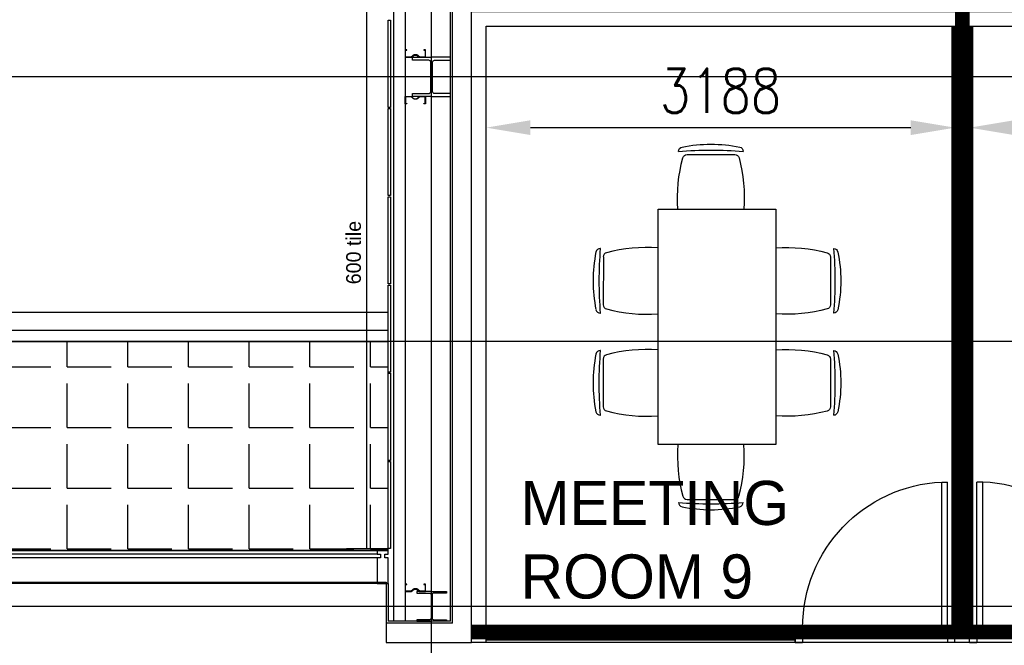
# Model space of a CAD drawing. Header units: millimetres. Extents: x -312551 to 250764, y -35891 to 59426.
# Tile 19 of 256: x -295228 to -288530, y 49620 to 53873. Entities that reach past the tile are written whole.
import ezdxf

# ---------------------------------------------------------------- set-up
doc = ezdxf.new("R2010")
doc.units = ezdxf.units.MM
doc.header["$LTSCALE"] = 2.5
for name, color, linetype in [('FO-00 - FURN$0$FURNITURE', 22, 'Continuous'), ('NF-AS BUILT DIMS', 4, 'Continuous'), ('NF-DIM', 4, 'Continuous'), ('NF-Steel columns', 6, 'Continuous'), ('REGUS-FURNITURE', 40, 'Continuous')]:
    doc.layers.add(name, color=color, linetype=linetype)
doc.styles.add('ROMANS', font='romans.shx', dxfattribs={"width": 0.8})
doc.dimstyles.new('100NFDIM', dxfattribs={"dimscale": 100, "dimtxt": 3, "dimasz": 3, "dimexe": 1, "dimexo": 1, "dimgap": 1, "dimtad": 1, "dimdec": 0, "dimdsep": 46, "dimtxsty": 'ROMANS', "dimcen": 3, "dimclrd": 4, "dimclre": 4, "dimclrt": 1, "dimaunit": 1, "dimadec": 0, "dimazin": 0, "dimtfac": 1, "dimtdec": 0, "dimtmove": 0, "dimatfit": 3, "dimfxl": 0, "dimtolj": 1, "dimarcsym": 0})

# ---------------------------------------------------------------- blocks, each defined once
blk = doc.blocks.new('254')
at = {"layer": 'NF-Steel columns', "color": 2, "linetype": 'Continuous'}
for points in [[(4507.5, -25240.9), (4378.3, -25240.9), (4378.3, -25220.4), (4488.3, -25220.4, 0.414214), (4501, -25207.7), (4501, -25007.4, 0.414214), (4488.3, -24994.7), (4378.3, -24994.7), (4378.3, -24974.2), (4507.5, -24974.2)], [(4507.5, -25240.9), (4636.6, -25240.9), (4636.6, -25220.4), (4526.7, -25220.4, -0.414214), (4514, -25207.7), (4514, -25007.4, -0.414214), (4526.7, -24994.7), (4636.6, -24994.7), (4636.6, -24974.2), (4507.5, -24974.2)]]:
    blk.add_lwpolyline(points, format="xyb", dxfattribs=at)
blk = doc.blocks.new('*D292')
at = {"layer": 'Defpoints', "color": 0}
for p in [(-288865.5, 53139.5), (-292054, 52659), (-288865.5, 52659)]:
    blk.add_point(p, dxfattribs=at)
at = {"layer": 'NF-AS BUILT DIMS', "color": 4, "lineweight": -2}
for p, q in [((-292054, 52759), (-292054, 53239.5)), ((-288865.5, 52759), (-288865.5, 53239.5)), ((-291754, 53139.5), (-289165.5, 53139.5))]:
    blk.add_line(p, q, dxfattribs=at)
at = {"layer": 'NF-AS BUILT DIMS', "color": 4}
for points in [[(-291754, 53189.5), (-291754, 53089.5), (-292054, 53139.5)], [(-289165.5, 53189.5), (-289165.5, 53089.5), (-288865.5, 53139.5)]]:
    blk.add_solid(points, dxfattribs=at)
at = {"layer": 'NF-AS BUILT DIMS', "color": 1, "insert": (-290459.8, 53389.5), "char_height": 300, "attachment_point": 5, "style": 'ROMANS'}
blk.add_mtext('\\A1;3188', dxfattribs=at)
blk = doc.blocks.new('*D293')
at = {"layer": 'Defpoints', "color": 0}
for p in [(-288765.5, 53139.5), (-285577, 53139.5), (-285577, 52718)]:
    blk.add_point(p, dxfattribs=at)
at = {"layer": 'NF-AS BUILT DIMS', "color": 4, "lineweight": -2}
for p, q in [((-285577, 52818), (-285577, 53239.5)), ((-288465.5, 53139.5), (-285877, 53139.5))]:
    blk.add_line(p, q, dxfattribs=at)
at = {"layer": 'NF-AS BUILT DIMS', "color": 4}
for points in [[(-288465.5, 53189.5), (-288465.5, 53089.5), (-288765.5, 53139.5)], [(-285877, 53189.5), (-285877, 53089.5), (-285577, 53139.5)]]:
    blk.add_solid(points, dxfattribs=at)
at = {"layer": 'NF-AS BUILT DIMS', "color": 1, "insert": (-287171.3, 53389.5), "char_height": 300, "attachment_point": 5, "style": 'ROMANS'}
blk.add_mtext('\\A1;3188', dxfattribs=at)
blk = doc.blocks.new('FO-00 - FURN$0$CHAIR')
at = {"layer": 'FO-00 - FURN$0$FURNITURE'}
for p, q in [((-283.8, 271.5), (-284.4, 272)), ((-309.9, 216.2), (-536.7, -15.7)), ((-592, -42.5), (-591.5, -43.1))]:
    blk.add_line(p, q, dxfattribs=at)
for centre, radius, start, end in [((227.6, -536.4), 980.5, 124.10127, 147.16322), ((1439.4, -1721.8), 2635.7, 130.84423, 140.42026), ((-305.3, 250.6), 30, 45.63224, 124.10127), ((-288.5, 195.2), 30, 60.47103, 135.63224), ((-803.3, -713.7), 1074.5, 41.61847, 60.47103), ((-571.1, -21.1), 30, 147.16322, 225.63224), ((-515.3, -36.7), 30, 135.63224, 210.79346), ((382, 498, 0), 1074.5, 210.79346, 229.64601)]:
    blk.add_arc(centre, radius, start, end, dxfattribs=at)
blk = doc.blocks.new('TABLE-6')
at = {"layer": 'FO-00 - FURN$0$FURNITURE'}
blk.add_lwpolyline([(105988.8, 23468.7), (105989.1, 25068.7), (106789.1, 25068.6), (106788.8, 23468.6)], close=True, dxfattribs=at)
at = {"layer": 'FO-00 - FURN$0$FURNITURE', "xscale": -1}
for p, rotation in [((106123.7, 25068.7, 0), 45.62262316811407), ((106789, 24806.4, 0), 315.6226231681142), ((106788.9, 24112.5, 0), 315.6226231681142)]:
    blk.add_blockref('FO-00 - FURN$0$CHAIR', p, dxfattribs=dict(at, rotation=rotation))
at = {"layer": 'FO-00 - FURN$0$FURNITURE'}
for p, rotation in [((105989, 24806.5, 0), 44.35820787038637), ((105988.9, 24112.7, 0), 44.35820787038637), ((106123.5, 23468.7, 0), 134.3582078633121)]:
    blk.add_blockref('FO-00 - FURN$0$CHAIR', p, dxfattribs=dict(at, rotation=rotation))
blk = doc.blocks.new('Door')
at = {"layer": 'REGUS-FURNITURE'}
for p, q in [((0, 0), (0.1, 0)), ((0, 0), (0, -0.05)), ((0.1, 0), (0.1, -0.09)), ((0.1, -0.05), (0, -0.05)), ((0.1, -0.05), (1.09, -0.05)), ((1.09, -0.09), (1.09, -0.05)), ((0.1, -0.09), (1.09, -0.09)), ((0.1, -1.036), (0, -1.036)), ((0, -1.086), (0, -1.036)), ((0.1, -1.036), (0.1, -1.086)), ((0, -1.086), (0.1, -1.086))]:
    blk.add_line(p, q, dxfattribs=at)
blk.add_arc((0.1, -0.045), 0.991, 270, 357.39738, dxfattribs=at)

msp = doc.modelspace()

# ---------------------------------------------------------------- hatches: boundary and pattern name
h = msp.add_hatch()
h.set_pattern_fill('ANGLE', color=8, scale=1500, style=0)
h.set_pattern_definition([(0, (-2467130.05, -4242199.36), (0, 412.5), [300, -112.5]), (90, (-2467130.05, -4242199.36), (-412.5, 3e-14), [300, -112.5])])
h.paths.add_polyline_path([(-301500.5, 48425.2), (-300080.5, 48425.2), (-300080.5, 50264.5), (-292721.5, 50264.5), (-292721.5, 51684.5), (-301500.5, 51684.5)])
at = {"ltscale": 500000}
h = msp.add_hatch(dxfattribs=at)
h.set_pattern_fill('BRASS', color=8, scale=5, style=0)
h.set_pattern_definition([(0, (-395608.31, 0), (0, 31.75), []), (0, (-395608.31, 15.875), (0, 31.75), [15.875, -7.9375])])
h.paths.add_polyline_path([(-289951.5, 49739.5), (-292054, 49739.5), (-292054, 49639.5), (-289951.5, 49639.5)])

# ---------------------------------------------------------------- linework, layer by layer
at = {"color": 8}
for p, q in [((-292425.5, -27784), (-292425.5, 58409.3)), ((-292865.3, 50277.5), (-292865.3, 54477.5)), ((-292684.5, 54440.5), (-292684.5, 49782.9)), ((-292604.5, 54360.5), (-292604.5, 49782.9)), ((-292296.4, 49782.9), (-292296.4, 54223.5)), ((-292283.9, 49770.4), (-292283.9, 54211)), ((-292154, 49639.5), (-292154, 53929.5)), ((-231058.6, 53484.5), (-311086.5, 53484.5)), ((-301700.5, 51884.5), (-292721.5, 51884.5)), ((-301700.5, 51884.5), (-292721.5, 51884.5)), ((-292721.5, 51759.5), (-301575.5, 51759.5)), ((-292721.5, 51759.5), (-301575.5, 51759.5)), ((-231058.6, 51684.5), (-311086.5, 51684.5)), ((-301500.5, 51684.5), (-292721.5, 51684.5)), ((-301500.5, 51684.5), (-292721.5, 51684.5)), ((-292796.5, 50264.5), (-299780.5, 50264.6)), ((-292796.5, 50239.5), (-299780.5, 50239.5)), ((-293005, 50277.5), (-292721.5, 50277.5)), ((-292796.5, 50214.5), (-299780.5, 50214.5)), ((-292721.5, 50039.5), (-299780.5, 50039.5)), ((-299735.5, 50049.5), (-292734, 50049.5)), ((-292734, 50049.5), (-292734, 49639.5)), ((-292734, 50039.5), (-292734, 49770.4)), ((-292721.5, 50039.5), (-292721.5, 49782.9)), ((-231058.6, 49884.5), (-311086.5, 49884.5)), ((-292323.9, 49782.9), (-292721.5, 49782.9)), ((-292296.4, 49782.9), (-292687.5, 49782.9)), ((-292283.9, 49770.4), (-292734, 49770.4)), ((-292734, 49639.5), (-292154, 49639.5))]:
    msp.add_line(p, q, dxfattribs=at)
for points in [[(-285477, 49639.5), (-292154, 49639.5), (-292154, 53929.5), (-285477, 53929.5)], [(-292721.5, 53277.5), (-292721.5, 53869.5), (-292706.5, 53869.5), (-292706.5, 53277.5)], [(-292594.5, 53667.8), (-292604.5, 53667.8), (-292604.5, 53617.8), (-292564.5, 53617.8), (-292544.5, 53632.8), (-292527.5, 53632.8), (-292507.5, 53617.8), (-292467.5, 53617.8), (-292467.5, 53667.8), (-292477.5, 53667.8), (-292477.5, 53665.8), (-292469.5, 53665.8), (-292469.5, 53619.8), (-292506.8, 53619.8), (-292526.8, 53634.8), (-292545.2, 53634.8), (-292565.2, 53619.8), (-292602.5, 53619.8), (-292602.5, 53665.8), (-292594.5, 53665.8)], [(-292594.5, 53301.1), (-292604.5, 53301.1), (-292604.5, 53351.1), (-292564.5, 53351.1), (-292544.5, 53336.1), (-292527.5, 53336.1), (-292507.5, 53351.1), (-292467.5, 53351.1), (-292467.5, 53301.1), (-292477.5, 53301.1), (-292477.5, 53303.1), (-292469.5, 53303.1), (-292469.5, 53349.1), (-292506.8, 53349.1), (-292526.8, 53334.1), (-292545.2, 53334.1), (-292565.2, 53349.1), (-292602.5, 53349.1), (-292602.5, 53303.1), (-292594.5, 53303.1)], [(-292721.5, 52677.5), (-292721.5, 53269.5), (-292706.5, 53269.5), (-292706.5, 52677.5)], [(-292721.5, 52077.5), (-292721.5, 52669.5), (-292706.5, 52669.5), (-292706.5, 52077.5)], [(-292721.5, 51477.5), (-292721.5, 52069.5), (-292706.5, 52069.5), (-292706.5, 51477.5)], [(-301500.5, 48425.2), (-300080.5, 48425.2), (-300080.5, 50264.5), (-292721.5, 50264.5), (-292721.5, 51684.5), (-301500.5, 51684.5)], [(-292721.5, 50877.5), (-292721.5, 51469.5), (-292706.5, 51469.5), (-292706.5, 50877.5)], [(-292721.5, 50277.5), (-292721.5, 50869.5), (-292706.5, 50869.5), (-292706.5, 50277.5)], [(-292594.5, 50036.1), (-292604.5, 50036.1), (-292604.5, 49986.1), (-292564.5, 49986.1), (-292544.5, 50001.1), (-292527.5, 50001.1), (-292507.5, 49986.1), (-292467.5, 49986.1), (-292467.5, 50036.1), (-292477.5, 50036.1), (-292477.5, 50034.1), (-292469.5, 50034.1), (-292469.5, 49988.1), (-292506.8, 49988.1), (-292526.8, 50003.1), (-292545.2, 50003.1), (-292565.2, 49988.1), (-292602.5, 49988.1), (-292602.5, 50034.1), (-292594.5, 50034.1)]]:
    msp.add_lwpolyline(points, close=True, dxfattribs=at)
for points in [[(-288865.5, 49739.5), (-292054, 49739.5), (-292054, 53829.5), (-288865.5, 53829.5)], [(-288765.5, 53829.5), (-285577, 53829.5), (-285577, 49739.5), (-288765.5, 49739.5)], [(-292796.5, 50239.5), (-292774, 50239.5), (-292774, 50214.5), (-292796.5, 50214.5), (-292796.5, 50039.5), (-292721.5, 50039.5), (-292721.5, 50214.5), (-292744, 50214.5), (-292744, 50239.5), (-292721.5, 50239.5), (-292721.5, 50264.5), (-292796.5, 50264.5), (-292796.5, 50239.5)]]:
    msp.add_lwpolyline(points, dxfattribs=at)
at = {"color": 8, "ltscale": 0.1, "const_width": 50}
for points in [[(-288865.5, 53829.5), (-288865.5, 49739.5)], [(-288765.5, 53829.5), (-288765.5, 49739.5)]]:
    msp.add_lwpolyline(points, dxfattribs=at)
at = {"color": 8}
for points in [[(-292425.5, 49986.1), (-292527.1, 49986.1), (-292527.1, 49975.1), (-292439.9, 49975.1, -0.414214), (-292429.2, 49964.4), (-292429.2, 49804.6, -0.414214), (-292439.9, 49793.9), (-292527.1, 49793.9), (-292527.1, 49782.9), (-292425.5, 49782.9)], [(-292425.5, 49986.1), (-292323.9, 49986.1), (-292323.9, 49975.1), (-292411.2, 49975.1, 0.414214), (-292421.9, 49964.4), (-292421.9, 49804.6, 0.414214), (-292411.2, 49793.9), (-292323.9, 49793.9), (-292323.9, 49782.9), (-292425.5, 49782.9)]]:
    msp.add_lwpolyline(points, format="xyb", dxfattribs=at)
at = {"color": 8, "ltscale": 500000}
msp.add_lwpolyline([(-292054, 49739.5), (-289951.5, 49739.5), (-289951.5, 49639.5), (-292054, 49639.5)], close=True, dxfattribs=at)
at = {"layer": 'NF-DIM', "color": 170, "ltscale": 500000, "const_width": 100}
for points in [[(-288813.7, 49692.8), (-288815.5, 53929.5)], [(-292154, 49710.5), (-285477, 49710.5)]]:
    msp.add_lwpolyline(points, dxfattribs=at)

# ---------------------------------------------------------------- block references
at = {"color": 8}
for name, p in [('254', (-296933, 78592)), ('TABLE-6', (-396873.7, 27515.8))]:
    msp.add_blockref(name, p, dxfattribs=at)
at = {"color": 8, "yscale": 1000, "zscale": 1000}
for p, xscale, rotation in [((-288865.5, 49639.5), -1000, 270), ((-288765.5, 49639.5), 1000, 90.00000000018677)]:
    msp.add_blockref('Door', p, dxfattribs=dict(at, xscale=xscale, rotation=rotation))

# ---------------------------------------------------------------- texts
at = {"color": 8, "insert": (-293006.9, 52074.5), "char_height": 100, "width": 479.141, "attachment_point": 1, "rotation": 90}
msp.add_mtext('600 tile', dxfattribs=at)
at = {"color": 8, "insert": (-291820.9, 50737.9), "char_height": 300, "width": 2089.638, "attachment_point": 1}
msp.add_mtext('MEETING ROOM 9', dxfattribs=at)

# ---------------------------------------------------------------- dimensions: what is measured, and where the dimension line sits
at = {"layer": 'NF-AS BUILT DIMS', "color": 8}
for base, p1, p2, picture, middle in [((-288865.511409, 53139.493182), (-292054.011405, 52658.962105), (-288865.511409, 52658.962105), '*D292', (-290459.761407, 53389.493182)), ((-285577.011413, 53139.493182), (-288765.511409, 53139.493182), (-285577.011413, 52718.01719), '*D293', (-287171.261411, 53389.493182))]:
    dim = msp.add_linear_dim(base=base, p1=p1, p2=p2, dimstyle='100NFDIM', dxfattribs=at)
    dim.commit()
    dim.dimension.update_dxf_attribs({"geometry": picture, "text_midpoint": middle})

doc.saveas('drawing.dxf')
